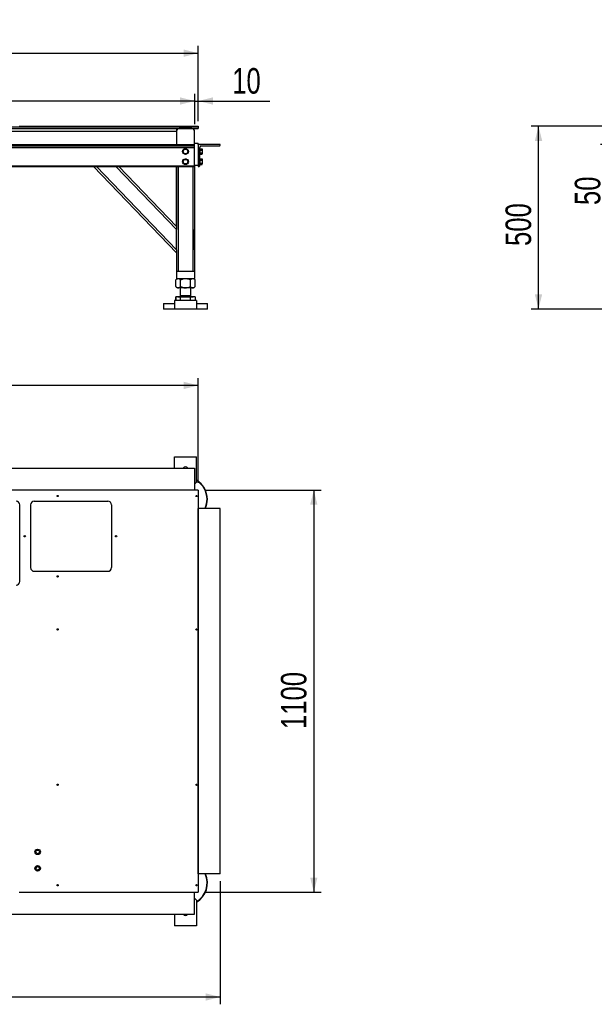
# Model space of a CAD drawing. Header units: millimetres. Extents: x 5 to 589, y 5 to 415.
# Tile 36 of 62: x 249 to 327, y 180 to 315. Entities that reach past the tile are written whole.
import ezdxf

# ---------------------------------------------------------------- set-up
doc = ezdxf.new("R2010")
doc.units = ezdxf.units.MM
doc.layers.add('COTES', color=1, linetype='Continuous')
doc.layers.add('TRAIT-FORT', color=4, linetype='Continuous', lineweight=25)
doc.styles.add('SLDTEXTSTYLE0', font='TXT', dxfattribs={"width": 0.75})
doc.dimstyles.new('SLDDIMSTYLE0', dxfattribs={"dimtxt": 3.5, "dimasz": 2, "dimexe": 0, "dimexo": 0.0625, "dimgap": 0.875, "dimtad": 1, "dimlfac": 20, "dimrnd": 1e-09, "dimzin": 12, "dimdsep": 46, "dimtxsty": 'SLDTEXTSTYLE0', "dimsah": 1, "dimcen": 0.09, "dimadec": 0, "dimazin": 3, "dimtfac": 1, "dimtofl": 0, "dimtmove": 0, "dimatfit": 3, "dimfxl": 0, "dimfrac": 2, "dimtolj": 1, "dimtzin": 12, "dimarcsym": 0})
doc.dimstyles.new('SLDDIMSTYLE1', dxfattribs={"dimtxt": 3.5, "dimasz": 2, "dimexe": 0, "dimexo": 0.0625, "dimgap": 0.875, "dimtad": 1, "dimlfac": 20, "dimrnd": 1e-09, "dimzin": 12, "dimdsep": 46, "dimtxsty": 'SLDTEXTSTYLE0', "dimsah": 1, "dimcen": 0.09, "dimadec": 0, "dimazin": 3, "dimtfac": 1, "dimtmove": 0, "dimatfit": 0, "dimfxl": 0, "dimfrac": 2, "dimtolj": 1, "dimtzin": 12, "dimarcsym": 0})

# ---------------------------------------------------------------- blocks, each defined once
blk = doc.blocks.new('_D')
at = {"layer": 'COTES', "color": 1}
for p, q in [((274.23, 250.43), (290.04, 250.43)), ((289.04, 250.43), (289.04, 195.43)), ((274.23, 195.43), (290.04, 195.43))]:
    blk.add_line(p, q, dxfattribs=at)
for points in [[(289.04, 250.43), (288.54, 248.43), (289.54, 248.43)], [(289.04, 195.43), (289.54, 197.43), (288.54, 197.43)]]:
    blk.add_solid(points, dxfattribs=at)
at = {"layer": 'COTES', "color": 1, "insert": (284.53, 217.75), "char_height": 3.5, "attachment_point": 1, "rotation": 90, "style": 'SLDTEXTSTYLE0'}
blk.add_mtext('1100', dxfattribs=at)
blk = doc.blocks.new('_D_1')
at = {"layer": 'COTES', "color": 1}
for p, q in [((64.23, 251.43), (64.23, 265.75)), ((273.23, 251.43), (273.23, 265.75)), ((273.23, 264.75), (64.23, 264.75))]:
    blk.add_line(p, q, dxfattribs=at)
for points in [[(64.23, 264.75), (66.23, 264.25), (66.23, 265.25)], [(273.23, 264.75), (271.23, 265.25), (271.23, 264.25)]]:
    blk.add_solid(points, dxfattribs=at)
at = {"layer": 'COTES', "color": 1, "insert": (163.55, 269.26), "char_height": 3.5, "attachment_point": 1, "style": 'SLDTEXTSTYLE0'}
blk.add_mtext('4180', dxfattribs=at)
blk = doc.blocks.new('_D_2')
at = {"layer": 'COTES', "color": 1}
for p, q in [((61.23, 196.93), (61.23, 180.1)), ((276.23, 196.93), (276.23, 180.1)), ((61.23, 181.1), (276.23, 181.1))]:
    blk.add_line(p, q, dxfattribs=at)
for points in [[(61.23, 181.1), (63.23, 180.6), (63.23, 181.6)], [(276.23, 181.1), (274.23, 181.6), (274.23, 180.6)]]:
    blk.add_solid(points, dxfattribs=at)
at = {"layer": 'COTES', "color": 1, "insert": (163.55, 185.61), "char_height": 3.5, "attachment_point": 1, "style": 'SLDTEXTSTYLE0'}
blk.add_mtext('4300', dxfattribs=at)
blk = doc.blocks.new('_D_4')
at = {"layer": 'COTES', "color": 1}
for p, q in [((272.73, 300.48), (272.73, 304.65)), ((273.23, 300.88), (273.23, 304.65)), ((272.73, 303.65), (269.73, 303.65)), ((272.73, 303.65), (273.23, 303.65)), ((273.23, 303.65), (283.04, 303.65))]:
    blk.add_line(p, q, dxfattribs=at)
for points in [[(272.73, 303.65), (270.73, 304.15), (270.73, 303.15)], [(273.23, 303.65), (275.23, 303.15), (275.23, 304.15)]]:
    blk.add_solid(points, dxfattribs=at)
at = {"layer": 'COTES', "color": 1, "insert": (277.87, 308.16), "char_height": 3.5, "attachment_point": 1, "style": 'SLDTEXTSTYLE0'}
blk.add_mtext('10', dxfattribs=at)
blk = doc.blocks.new('_D_5')
at = {"layer": 'COTES', "color": 1}
for p, q in [((64.73, 300.48), (64.73, 304.65)), ((272.73, 300.48), (272.73, 304.65)), ((272.73, 303.65), (64.73, 303.65))]:
    blk.add_line(p, q, dxfattribs=at)
for points in [[(64.73, 303.65), (66.73, 303.15), (66.73, 304.15)], [(272.73, 303.65), (270.73, 304.15), (270.73, 303.15)]]:
    blk.add_solid(points, dxfattribs=at)
at = {"layer": 'COTES', "color": 1, "insert": (163.55, 308.16), "char_height": 3.5, "attachment_point": 1, "style": 'SLDTEXTSTYLE0'}
blk.add_mtext('4160', dxfattribs=at)
blk = doc.blocks.new('_D_7')
at = {"layer": 'COTES', "color": 1}
for p, q in [((64.23, 301.13), (64.23, 311.2)), ((273.23, 301.13), (273.23, 311.2)), ((64.23, 310.2), (273.23, 310.2))]:
    blk.add_line(p, q, dxfattribs=at)
for points in [[(64.23, 310.2), (66.23, 309.7), (66.23, 310.7)], [(273.23, 310.2), (271.23, 310.7), (271.23, 309.7)]]:
    blk.add_solid(points, dxfattribs=at)
at = {"layer": 'COTES', "color": 1, "insert": (163.55, 314.71), "char_height": 3.5, "attachment_point": 1, "style": 'SLDTEXTSTYLE0'}
blk.add_mtext('4180', dxfattribs=at)
blk = doc.blocks.new('_D_8')
at = {"layer": 'COTES', "color": 1}
for p, q in [((329.28, 300.2), (329.28, 303.2)), ((333.37, 300.2), (328.28, 300.2)), ((329.28, 300.2), (329.28, 297.7)), ((330.37, 297.7), (328.28, 297.7)), ((329.28, 297.7), (329.28, 289.42))]:
    blk.add_line(p, q, dxfattribs=at)
for points in [[(329.28, 300.2), (329.78, 302.2), (328.78, 302.2)], [(329.28, 297.7), (328.78, 295.7), (329.78, 295.7)]]:
    blk.add_solid(points, dxfattribs=at)
at = {"layer": 'COTES', "color": 1, "insert": (324.76, 289.42), "char_height": 3.5, "attachment_point": 1, "rotation": 90, "style": 'SLDTEXTSTYLE0'}
blk.add_mtext('50', dxfattribs=at)
blk = doc.blocks.new('_D_9')
at = {"layer": 'COTES', "color": 1}
for p, q in [((333.37, 300.2), (318.8, 300.2)), ((319.8, 275.2), (319.8, 300.2)), ((333.62, 275.2), (318.8, 275.2))]:
    blk.add_line(p, q, dxfattribs=at)
for points in [[(319.8, 300.2), (319.3, 298.2), (320.3, 298.2)], [(319.8, 275.2), (320.3, 277.2), (319.3, 277.2)]]:
    blk.add_solid(points, dxfattribs=at)
at = {"layer": 'COTES', "color": 1, "insert": (315.28, 283.82), "char_height": 3.5, "attachment_point": 1, "rotation": 90, "style": 'SLDTEXTSTYLE0'}
blk.add_mtext('500', dxfattribs=at)

msp = doc.modelspace()

# ---------------------------------------------------------------- linework, layer by layer
at = {"layer": 'TRAIT-FORT', "color": 4, "linetype": 'Continuous', "lineweight": 25}
for p, q in [((210.72616, 300.12524), (273.22616, 300.12524)), ((210.72616, 299.87524), (273.22616, 299.87524)), ((233.22617, 300.12524), (273.22616, 300.12524)), ((270.22631, 299.47524), (246.22631, 299.47524)), ((248.72631, 300.20024), (273.22616, 300.20024)), ((270.22631, 299.87524), (270.22631, 299.47524)), ((270.22631, 299.47524), (270.22631, 297.70024)), ((272.32631, 299.87524), (270.62631, 299.87524)), ((272.72631, 297.70024), (272.72631, 299.47524)), ((273.22616, 300.20024), (273.22616, 300.12524)), ((273.22616, 300.12524), (273.22616, 299.87524)), ((183.97681, 297.70024), (272.72631, 297.70024)), ((272.72631, 297.87524), (273.22631, 297.87524)), ((272.72631, 297.60024), (272.72631, 297.70024)), ((273.22631, 297.70024), (273.22631, 297.87524)), ((273.22631, 297.70024), (273.22631, 294.70024)), ((276.22631, 297.70024), (273.22631, 297.70024)), ((276.22631, 297.60024), (276.22631, 297.70024)), ((183.97681, 297.60024), (272.72631, 297.60024)), ((183.97681, 297.50024), (272.72631, 297.50024)), ((183.97681, 297.30024), (272.72631, 297.30024)), ((272.72631, 297.50024), (272.72631, 297.60024)), ((272.72631, 297.30024), (272.72631, 297.50024)), ((272.72631, 294.80024), (272.72631, 297.30024)), ((273.42631, 294.80024), (273.42631, 297.30024)), ((273.50131, 297.15024), (273.42631, 297.15024)), ((273.42631, 296.35024), (273.50131, 296.35024)), ((273.50131, 296.78841), (273.50131, 297.15024)), ((273.50131, 297.12552), (273.7379, 297.12552)), ((273.50131, 296.93788), (273.7379, 296.93788)), ((273.50131, 296.35024), (273.50131, 296.78841)), ((273.50131, 296.56261), (273.7379, 296.56261)), ((273.50131, 296.37497), (273.7379, 296.37497)), ((273.62631, 297.50024), (276.12631, 297.50024)), ((273.77631, 297.05899), (273.7379, 297.12552)), ((273.7379, 296.37497), (273.77631, 296.44149)), ((273.77631, 297.05899), (273.77631, 296.44149)), ((273.50131, 295.75024), (273.42631, 295.75024)), ((273.42631, 294.95024), (273.50131, 294.95024)), ((273.50131, 295.38841), (273.50131, 295.75024)), ((273.50131, 295.72552), (273.7379, 295.72552)), ((273.50131, 295.53788), (273.7379, 295.53788)), ((273.50131, 294.95024), (273.50131, 295.38841)), ((273.50131, 295.16261), (273.7379, 295.16261)), ((273.50131, 294.97497), (273.7379, 294.97497)), ((273.77631, 295.65899), (273.7379, 295.72552)), ((273.7379, 294.97497), (273.77631, 295.04149)), ((273.77631, 295.65899), (273.77631, 295.04149)), ((183.97681, 294.80024), (272.72631, 294.80024)), ((183.97681, 294.70024), (272.72631, 294.70024)), ((270.22641, 282.87524), (258.89412, 294.70024)), ((259.30964, 294.70024), (270.22641, 283.30883)), ((270.22641, 286.05487), (261.94126, 294.70024)), ((262.35678, 294.70024), (270.22641, 286.48846)), ((270.22631, 286.48856), (270.22631, 294.70024)), ((270.22641, 294.70024), (270.22641, 286.48239)), ((270.47641, 294.70024), (270.47641, 280.37524)), ((272.47631, 294.70024), (272.47631, 280.37524)), ((272.72631, 294.87524), (273.22631, 294.87524)), ((272.72631, 294.70024), (272.72631, 294.80024)), ((272.72631, 294.70024), (272.72631, 280.37524)), ((272.72641, 294.87524), (272.72641, 286.05487)), ((273.22631, 294.70024), (273.32631, 294.70024)), ((270.22641, 286.48239), (270.22641, 286.05487)), ((270.22641, 283.30883), (270.22641, 286.05487)), ((272.72641, 283.30883), (272.72641, 286.05487)), ((270.22631, 282.87535), (270.22631, 280.37524)), ((270.22641, 283.30883), (270.22641, 282.88131)), ((270.22641, 282.88131), (270.22641, 280.37524)), ((270.22626, 280.37524), (270.22626, 279.37524)), ((270.22636, 280.37524), (270.22636, 279.37524)), ((270.22636, 280.37524), (270.47641, 280.37524)), ((270.47641, 280.37524), (272.47631, 280.37524)), ((272.47631, 280.37524), (272.72636, 280.37524)), ((272.72636, 280.37524), (272.72636, 279.37524)), ((270.32626, 279.37524), (270.14836, 279.19734)), ((270.14836, 278.27315), (270.14836, 279.19734)), ((270.32636, 279.37524), (270.14846, 279.19734)), ((270.14846, 278.27315), (270.14846, 279.19734)), ((270.22626, 279.37524), (270.22636, 279.37524)), ((270.22636, 279.37524), (272.72636, 279.37524)), ((270.81241, 278.27315), (270.81241, 279.19734)), ((272.14032, 278.27315), (272.14032, 279.19734)), ((272.80427, 279.19734), (272.62636, 279.37524)), ((272.80427, 278.27315), (272.80427, 279.19734)), ((270.14836, 278.27315), (270.32626, 278.09524)), ((270.14846, 278.27315), (270.32636, 278.09524)), ((270.32636, 278.09524), (270.32626, 278.09524)), ((270.48044, 278.09524), (270.32636, 278.09524)), ((271.47636, 278.09524), (270.48044, 278.09524)), ((270.72626, 278.09524), (270.72626, 277.06024)), ((270.72636, 278.09524), (270.72636, 277.06024)), ((272.47229, 278.09524), (271.47636, 278.09524)), ((272.22636, 277.06024), (272.22636, 278.09524)), ((272.62636, 278.09524), (272.47229, 278.09524)), ((272.62636, 278.09524), (272.80427, 278.27315)), ((269.97636, 276.35024), (269.97626, 276.35024)), ((269.97626, 276.35024), (269.97626, 275.95024)), ((272.97636, 276.35024), (269.97636, 276.35024)), ((269.97636, 276.35024), (269.97636, 275.20024)), ((270.14836, 276.84524), (270.14836, 276.35024)), ((270.14846, 276.84524), (270.14836, 276.84524)), ((270.14846, 276.35024), (270.14846, 276.84524)), ((270.81241, 276.84524), (270.14846, 276.84524)), ((270.40876, 276.88024), (270.37376, 276.84524)), ((270.40886, 276.88024), (270.37386, 276.84524)), ((270.40876, 276.88524), (270.40876, 276.88024)), ((270.40876, 276.88524), (270.40886, 276.88524)), ((270.40876, 276.88024), (270.40886, 276.88024)), ((270.40886, 276.88524), (270.40886, 276.88024)), ((270.40886, 276.88524), (272.40085, 276.88524)), ((270.40886, 276.88024), (272.40085, 276.88024)), ((270.82098, 277.06024), (270.72626, 276.96553)), ((270.72626, 277.06024), (270.72636, 277.06024)), ((270.72626, 276.96553), (270.72626, 276.93524)), ((270.72626, 276.96553), (270.72636, 276.96553)), ((270.72626, 276.93524), (270.72636, 276.93524)), ((270.82108, 277.06024), (270.72636, 276.96553)), ((270.72636, 277.06024), (272.12588, 277.06024)), ((270.72636, 276.96553), (270.72636, 276.93524)), ((270.72636, 276.96553), (272.22636, 276.96553)), ((270.72636, 276.93524), (272.12588, 276.93524)), ((270.81241, 276.35024), (270.81241, 276.84524)), ((272.14032, 276.84524), (270.81241, 276.84524)), ((272.12588, 277.06024), (272.22636, 277.06024)), ((272.12588, 276.93524), (272.22636, 276.93524)), ((272.22636, 276.96553), (272.13165, 277.06024)), ((272.14032, 276.35024), (272.14032, 276.84524)), ((272.80427, 276.84524), (272.14032, 276.84524)), ((272.22636, 276.93524), (272.22636, 276.96553)), ((272.40085, 276.88524), (272.54386, 276.88524)), ((272.40085, 276.88024), (272.54386, 276.88024)), ((272.54386, 276.88024), (272.54386, 276.88524)), ((272.57886, 276.84524), (272.54386, 276.88024)), ((272.80427, 276.84524), (272.80427, 276.35024)), ((272.97636, 276.35024), (272.97636, 275.20024)), ((268.52626, 275.95024), (268.47626, 275.90024)), ((268.47626, 275.90024), (268.47626, 275.20024)), ((268.47636, 275.90024), (268.47626, 275.90024)), ((268.47636, 275.20024), (268.47626, 275.20024)), ((268.52636, 275.95024), (268.47636, 275.90024)), ((268.47636, 275.90024), (268.47636, 275.20024)), ((269.97636, 275.90024), (268.47636, 275.90024)), ((269.97626, 275.20024), (268.47636, 275.20024)), ((268.52626, 275.95024), (268.52636, 275.95024)), ((268.52636, 275.95024), (269.97626, 275.95024)), ((272.97636, 275.20024), (269.97636, 275.20024)), ((272.97626, 275.95024), (274.42636, 275.95024)), ((274.47636, 275.20024), (272.97626, 275.20024)), ((274.47636, 275.90024), (272.97636, 275.90024)), ((274.47636, 275.90024), (274.42636, 275.95024)), ((274.47636, 275.20024), (274.47636, 275.90024)), ((269.97626, 255.00033), (272.97626, 255.00033)), ((269.97626, 253.42528), (269.97626, 255.00033)), ((272.97626, 251.50033), (272.97626, 255.00033)), ((183.97681, 253.42528), (272.72631, 253.42528)), ((272.72631, 253.42528), (272.72631, 250.42528)), ((272.72631, 251.25038), (272.97626, 251.50033)), ((273.22616, 250.42528), (246.22631, 250.42528)), ((273.22616, 250.42528), (273.22616, 195.42528)), ((248.77631, 237.92528), (248.77631, 248.42528)), ((250.27631, 248.42528), (250.27631, 239.82528)), ((250.77631, 248.92528), (260.83866, 248.92528)), ((261.33866, 248.42528), (261.33866, 239.82528)), ((273.22631, 245.42528), (273.22631, 247.92528)), ((276.22631, 247.92528), (273.22631, 247.92528)), ((276.22631, 197.92528), (276.22631, 247.92528)), ((273.22616, 245.42528), (273.22631, 245.42528)), ((273.22631, 240.42528), (273.22631, 245.42528)), ((273.22616, 240.42528), (273.22631, 240.42528)), ((273.22631, 205.42528), (273.22631, 240.42528)), ((250.77631, 239.32528), (260.83866, 239.32528)), ((273.22616, 205.42528), (273.22631, 205.42528)), ((273.22631, 200.42528), (273.22631, 205.42528)), ((273.22616, 200.42528), (273.22631, 200.42528)), ((273.22631, 197.92528), (273.22631, 200.42528)), ((276.22631, 197.92528), (273.22631, 197.92528)), ((248.72631, 195.42528), (273.22616, 195.42528)), ((272.72631, 192.42528), (272.72631, 195.42528)), ((272.97636, 194.35023), (272.72631, 194.60028)), ((272.97636, 194.35023), (272.97636, 190.85023)), ((183.97681, 192.42528), (272.72631, 192.42528)), ((269.97636, 192.42528), (269.97636, 190.85023)), ((272.97636, 190.85023), (269.97636, 190.85023))]:
    msp.add_line(p, q, dxfattribs=at)
for centre, radius in [((271.47631, 296.75024), 0.4), ((271.47631, 296.75024), 0.30875), ((271.47631, 295.35024), 0.4), ((271.47631, 295.35024), 0.30875), ((253.97617, 249.62528), 0.09), ((272.97616, 249.62528), 0.09), ((249.47617, 244.12528), 0.09), ((261.97617, 244.12528), 0.09), ((253.97617, 238.62528), 0.09), ((253.97617, 231.37528), 0.09), ((272.97616, 231.37528), 0.09), ((253.97617, 210.12528), 0.09), ((272.97616, 210.12528), 0.09), ((251.23866, 200.95028), 0.375), ((251.23866, 200.95028), 0.25), ((251.23866, 198.70028), 0.375), ((251.23866, 198.70028), 0.25), ((253.97617, 196.37528), 0.09), ((272.97616, 196.37528), 0.09)]:
    msp.add_circle(centre, radius, dxfattribs=at)
for centre, radius, start, end in [((270.62631, 299.47524), 0.4, 90, 180), ((272.32631, 299.47524), 0.4, 0, 90), ((273.62631, 297.30024), 0.2, 90, 180), ((276.12631, 297.60024), 0.1, 270, 0), ((273.32631, 294.80024), 0.1, 270, 360), ((270.67626, 276.93524), 0.05, 270, 360), ((270.67636, 276.93524), 0.05, 270, 360), ((272.27626, 276.93524), 0.05, 180, 270), ((272.27636, 276.93524), 0.05, 180, 270), ((271.47626, 253.25033), 0.35, 90, 150.0094509), ((271.47626, 253.25033), 0.35, 29.9905491, 90), ((271.47626, 249.17533), 3, 0, 60), ((271.47626, 249.17533), 2.95, 0, 59.4377246), ((271.47626, 249.17533), 2.95, 334.9286999, 0), ((271.47626, 249.17533), 3, 335.3746312, 0), ((248.27631, 248.42528), 0.5, 0, 90), ((250.77631, 248.42528), 0.5, 90, 180), ((260.83866, 248.42528), 0.5, 0, 90), ((250.77631, 239.82528), 0.5, 180, 270), ((260.83866, 239.82528), 0.5, 270, 0), ((248.27631, 237.92528), 0.5, 270, 0), ((271.47636, 196.67523), 3, 300, 24.6253688), ((271.47636, 196.67523), 2.95, 300.5622754, 25.0713001), ((271.47636, 192.60023), 0.35, 209.9905491, 270), ((271.47636, 192.60023), 0.35, 270, 330.0094509)]:
    msp.add_arc(centre, radius, start, end, dxfattribs=at)
for centre, major_axis, start_param, end_param in [((272.42641, 286.05487), (0, 0.43359), 4.71238898, 4.738209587), ((272.42641, 283.30883), (0, -0.43359), 1.534279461, 1.570796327)]:
    msp.add_ellipse(centre, major_axis=major_axis, ratio=0.691905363, start_param=start_param, end_param=end_param, dxfattribs=at)
for points, knots in [([(271.24871, 297.04862), (271.23027, 297.00446), (271.1998, 296.93148), (271.15561, 296.82566), (271.12596, 296.75466), (271.10893, 296.71388), (271.10411, 296.70232)], [0, 0, 0, 0, 0.386394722, 0.638602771, 0.897625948, 1, 1, 1, 1]), ([(271.33171, 296.40394), (271.31197, 296.42983), (271.27206, 296.48215), (271.1946, 296.5837), (271.13915, 296.65639), (271.10411, 296.70232)], [0, 0, 0, 0, 0.264862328, 0.535467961, 1, 1, 1, 1]), ([(271.62092, 297.09654), (271.58863, 297.09239), (271.52336, 297.08398), (271.39668, 297.06767), (271.30601, 297.056), (271.24871, 297.04862)], [0, 0, 0, 0, 0.264862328, 0.535467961, 1, 1, 1, 1]), ([(271.33171, 296.40394), (271.364, 296.4081), (271.42927, 296.4165), (271.55595, 296.43281), (271.64662, 296.44449), (271.70392, 296.45187)], [0, 0, 0, 0, 0.264862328, 0.5354679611, 1, 1, 1, 1]), ([(271.62092, 297.09654), (271.64066, 297.07066), (271.68057, 297.01834), (271.75803, 296.91679), (271.81348, 296.8441), (271.84852, 296.79817)], [0, 0, 0, 0, 0.264862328, 0.535467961, 1, 1, 1, 1]), ([(271.84852, 296.79817), (271.83008, 296.75401), (271.79961, 296.68102), (271.75542, 296.57521), (271.72577, 296.50421), (271.70874, 296.46342), (271.70392, 296.45187)], [0, 0, 0, 0, 0.386394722, 0.638602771, 0.897625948, 1, 1, 1, 1]), ([(273.7379, 297.12552), (273.74622, 297.10925), (273.76304, 297.07634), (273.77238, 297.01248), (273.75125, 296.96677), (273.7379, 296.93788)], [0, 0, 0, 0, 0.264862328, 0.535467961, 1, 1, 1, 1]), ([(273.7379, 296.93788), (273.74954, 296.89003), (273.76877, 296.81094), (273.76691, 296.69627), (273.75354, 296.61933), (273.74136, 296.57513), (273.7379, 296.56261)], [0, 0, 0, 0, 0.3863947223, 0.6386027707, 0.897625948, 1, 1, 1, 1]), ([(273.7379, 296.37497), (273.74622, 296.39124), (273.76304, 296.42415), (273.77238, 296.48801), (273.75125, 296.53372), (273.7379, 296.56261)], [0, 0, 0, 0, 0.264862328, 0.535467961, 1, 1, 1, 1]), ([(271.24871, 295.64862), (271.23027, 295.60446), (271.1998, 295.53148), (271.15561, 295.42566), (271.12596, 295.35466), (271.10893, 295.31388), (271.10411, 295.30232)], [0, 0, 0, 0, 0.386394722, 0.638602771, 0.897625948, 1, 1, 1, 1]), ([(271.33171, 295.00394), (271.31197, 295.02983), (271.27206, 295.08215), (271.1946, 295.1837), (271.13915, 295.25639), (271.10411, 295.30232)], [0, 0, 0, 0, 0.264862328, 0.535467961, 1, 1, 1, 1]), ([(271.62092, 295.69654), (271.58863, 295.69239), (271.52336, 295.68398), (271.39668, 295.66767), (271.30601, 295.656), (271.24871, 295.64862)], [0, 0, 0, 0, 0.264862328, 0.535467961, 1, 1, 1, 1]), ([(271.33171, 295.00394), (271.364, 295.0081), (271.42927, 295.0165), (271.55595, 295.03281), (271.64662, 295.04449), (271.70392, 295.05187)], [0, 0, 0, 0, 0.264862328, 0.5354679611, 1, 1, 1, 1]), ([(271.62092, 295.69654), (271.64066, 295.67066), (271.68057, 295.61834), (271.75803, 295.51679), (271.81348, 295.4441), (271.84852, 295.39817)], [0, 0, 0, 0, 0.264862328, 0.535467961, 1, 1, 1, 1]), ([(271.84852, 295.39817), (271.83008, 295.35401), (271.79961, 295.28102), (271.75542, 295.17521), (271.72577, 295.10421), (271.70874, 295.06342), (271.70392, 295.05187)], [0, 0, 0, 0, 0.386394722, 0.638602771, 0.897625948, 1, 1, 1, 1]), ([(273.7379, 295.72552), (273.74622, 295.70925), (273.76304, 295.67634), (273.77238, 295.61248), (273.75125, 295.56677), (273.7379, 295.53788)], [0, 0, 0, 0, 0.264862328, 0.535467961, 1, 1, 1, 1]), ([(273.7379, 295.53788), (273.74954, 295.49003), (273.76877, 295.41094), (273.76691, 295.29627), (273.75354, 295.21933), (273.74136, 295.17513), (273.7379, 295.16261)], [0, 0, 0, 0, 0.3863947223, 0.6386027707, 0.897625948, 1, 1, 1, 1]), ([(273.7379, 294.97497), (273.74622, 294.99124), (273.76304, 295.02415), (273.77238, 295.08801), (273.75125, 295.13372), (273.7379, 295.16261)], [0, 0, 0, 0, 0.264862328, 0.535467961, 1, 1, 1, 1]), ([(270.14846, 279.19734), (270.19393, 279.23917), (270.26281, 279.30252), (270.36144, 279.35373), (270.42658, 279.3729), (270.46653, 279.37464), (270.48044, 279.37524)], [0, 0, 0, 0, 0.4320454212, 0.6543492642, 0.8796533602, 1, 1, 1, 1]), ([(270.48044, 279.37524), (270.5093, 279.37271), (270.56764, 279.36758), (270.65255, 279.32793), (270.73466, 279.27132), (270.78641, 279.22207), (270.81241, 279.19734)], [0, 0, 0, 0, 0.249577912, 0.5043641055, 0.7510469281, 1, 1, 1, 1]), ([(270.81241, 279.19734), (270.89023, 279.23324), (271.0332, 279.29921), (271.25717, 279.36259), (271.40265, 279.37099), (271.47636, 279.37524)], [0, 0, 0, 0, 0.370774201, 0.681181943, 1, 1, 1, 1]), ([(271.47636, 279.37524), (271.48801, 279.37513), (271.58101, 279.37424), (271.75792, 279.3488), (271.96719, 279.27979), (272.09183, 279.22043), (272.14032, 279.19734)], [0, 0, 0, 0, 0.050399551, 0.402613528, 0.76758847, 1, 1, 1, 1]), ([(272.14032, 279.19734), (272.18579, 279.23917), (272.25467, 279.30252), (272.3533, 279.35373), (272.41844, 279.3729), (272.45839, 279.37464), (272.47229, 279.37524)], [0, 0, 0, 0, 0.432045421, 0.654349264, 0.87965336, 1, 1, 1, 1]), ([(272.47229, 279.37524), (272.50116, 279.37271), (272.5595, 279.36758), (272.64441, 279.32793), (272.72651, 279.27132), (272.77827, 279.22207), (272.80427, 279.19734)], [0, 0, 0, 0, 0.249577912, 0.504364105, 0.751046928, 1, 1, 1, 1]), ([(270.14846, 278.27315), (270.19393, 278.23132), (270.26281, 278.16797), (270.36144, 278.11676), (270.42658, 278.09759), (270.46653, 278.09585), (270.48044, 278.09524)], [0, 0, 0, 0, 0.432045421, 0.654349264, 0.87965336, 1, 1, 1, 1]), ([(270.48044, 278.09524), (270.5093, 278.09778), (270.56764, 278.10291), (270.65255, 278.14255), (270.73466, 278.19917), (270.78641, 278.24841), (270.81241, 278.27315)], [0, 0, 0, 0, 0.249577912, 0.504364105, 0.751046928, 1, 1, 1, 1]), ([(270.81241, 278.27315), (270.89023, 278.23725), (271.0332, 278.17128), (271.25717, 278.1079), (271.40265, 278.0995), (271.47636, 278.09524)], [0, 0, 0, 0, 0.370774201, 0.681181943, 1, 1, 1, 1]), ([(271.47636, 278.09524), (271.48801, 278.09536), (271.58101, 278.09625), (271.75792, 278.12169), (271.96719, 278.1907), (272.09183, 278.25006), (272.14032, 278.27315)], [0, 0, 0, 0, 0.050399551, 0.402613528, 0.76758847, 1, 1, 1, 1]), ([(272.14032, 278.27315), (272.18579, 278.23132), (272.25467, 278.16797), (272.3533, 278.11676), (272.41844, 278.09759), (272.45839, 278.09585), (272.47229, 278.09524)], [0, 0, 0, 0, 0.432045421, 0.654349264, 0.87965336, 1, 1, 1, 1]), ([(272.47229, 278.09524), (272.50116, 278.09778), (272.5595, 278.10291), (272.64441, 278.14255), (272.72651, 278.19917), (272.77827, 278.24841), (272.80427, 278.27315)], [0, 0, 0, 0, 0.249577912, 0.504364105, 0.751046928, 1, 1, 1, 1])]:
    msp.add_open_spline(points, degree=3, knots=knots, dxfattribs=at)

# ---------------------------------------------------------------- dimensions: what is measured, and where the dimension line sits
at = {"layer": 'COTES', "color": 1}
for base, p1, p2, dimstyle, picture, middle in [((273.22616, 310.20024), (64.22616, 300.12524), (273.22616, 300.12524), 'SLDDIMSTYLE0', '_D_7', (168.72616, 310.20024)), ((64.72631, 303.65152), (272.72631, 299.47524), (64.72631, 299.47524), 'SLDDIMSTYLE0', '_D_5', (168.72631, 303.65152)), ((273.22616, 303.65152), (272.72631, 299.47524), (273.22616, 299.87524), 'SLDDIMSTYLE1', '_D_4', (280.45148, 303.65152)), ((64.22616, 264.75033), (273.22616, 250.42528), (64.22616, 250.42528), 'SLDDIMSTYLE0', '_D_1', (168.72616, 264.75033)), ((276.22631, 181.10023), (61.22631, 197.92528), (276.22631, 197.92528), 'SLDDIMSTYLE0', '_D_2', (168.72631, 181.10023))]:
    dim = msp.add_linear_dim(base=base, p1=p1, p2=p2, dimstyle=dimstyle, dxfattribs=at)
    dim.commit()
    dim.dimension.update_dxf_attribs({"geometry": picture, "text_midpoint": middle, "dimtype": 160})
for base, p1, p2, dimstyle, picture, middle in [((329.27652, 297.70024), (334.37148, 300.20024), (331.37148, 297.70024), 'SLDDIMSTYLE1', '_D_8', (329.27652, 292.00537)), ((319.79643, 300.20024), (334.62143, 275.20024), (334.37148, 300.20024), 'SLDDIMSTYLE0', '_D_9', (319.79643, 287.70024)), ((289.03849, 195.42528), (273.22616, 250.42528), (273.22616, 195.42528), 'SLDDIMSTYLE0', '_D', (289.03849, 222.92528))]:
    dim = msp.add_linear_dim(base=base, p1=p1, p2=p2, angle=90, dimstyle=dimstyle, dxfattribs=at)
    dim.commit()
    dim.dimension.update_dxf_attribs({"geometry": picture, "text_midpoint": middle, "dimtype": 160})

doc.saveas('drawing.dxf')
